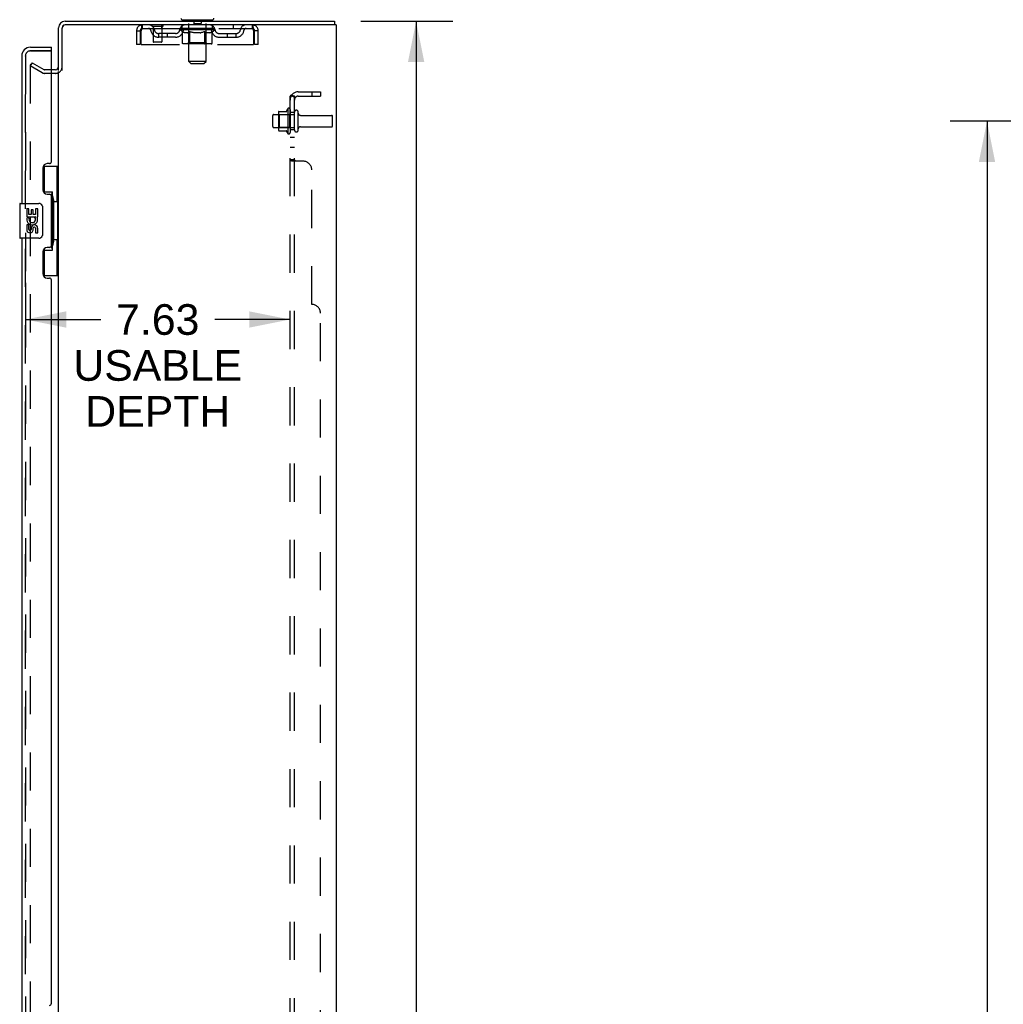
# Model space of a CAD drawing. Header units: inches. Extents: x 0 to 200, y 0 to 129.
# Tile 24 of 27: x 106 to 134, y 73 to 101. Entities that reach past the tile are written whole.
import ezdxf

# ---------------------------------------------------------------- set-up
doc = ezdxf.new("R2010")
doc.units = ezdxf.units.IN
doc.header["$LTSCALE"] = 11
doc.header["$MEASUREMENT"] = 0
doc.linetypes.add('HIDDEN', pattern=[0.2, 0.1, -0.1])
doc.layers.get('0').update_dxf_attribs({"linetype": 'CONTINUOUS'})
for name, color, linetype in [('DEFAULT_2', 8, 'HIDDEN'), ('DIMENSIONS', 7, 'CONTINUOUS'), ('MASTER_DOOR_ASSEMBLY', 7, 'CONTINUOUS'), ('SLAVE_DOOR_ASSEMBLY', 7, 'CONTINUOUS'), ('SUBPANEL', 7, 'CONTINUOUS')]:
    doc.layers.add(name, color=color, linetype=linetype)
doc.styles.get("Standard").update_dxf_attribs({"font": 'arial.ttf'})
doc.dimstyles.new('DIMSTYLE_1', dxfattribs={"dimtxt": 0.882353, "dimasz": 1.176471, "dimexe": 0.09, "dimexo": 0.07, "dimgap": 0.0375, "dimtad": 0, "dimtih": 1, "dimtoh": 1, "dimzin": 4, "dimdsep": 46, "dimtxsty": 'Standard', "dimblk": '_FILLED', "dimblk1": '_FILLED', "dimblk2": '_FILLED', "dimcen": 0.09, "dimadec": 3, "dimazin": 1, "dimtfac": 1, "dimtdec": 3, "dimtofl": 0, "dimtmove": 0, "dimatfit": 3, "dimldrblk": '_FILLED', "dimfxl": 0, "dimtolj": 1, "dimtzin": 4, "dimarcsym": 0})

# ---------------------------------------------------------------- blocks, each defined once
blk = doc.blocks.new('_FILLED')
at = {"color": 0, "linetype": 'ByBlock'}
blk.add_solid([(0, 0), (-1, 0.2), (-1, -0.2)], dxfattribs=at)
blk = doc.blocks.new('*D7')
at = {"layer": 'DIMENSIONS', "color": 2, "linetype": 'Continuous'}
for p, q in [((141.058, 98.095), (132.874, 98.095)), ((133.933, 98.095), (133.933, 71.853)), ((133.933, 43.845), (133.933, 70.088)), ((141.058, 43.845), (132.874, 43.845))]:
    blk.add_line(p, q, dxfattribs=at)
at = {"layer": 'DIMENSIONS', "color": 2, "linetype": 'Continuous', "xscale": 1.1764705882, "yscale": 1.1764705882, "zscale": 1.1764705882}
for p, rotation in [((133.933, 98.095), 90), ((133.933, 43.845), 270)]:
    blk.add_blockref('_FILLED', p, dxfattribs=dict(at, rotation=rotation))
at = {"layer": 'DIMENSIONS', "color": 2, "linetype": 'Continuous', "insert": (133.933, 71.412), "char_height": 0.8824, "width": 3.08332, "attachment_point": 2, "line_spacing_factor": 0.9}
blk.add_mtext('54.25', dxfattribs=at)
blk = doc.blocks.new('*D8')
at = {"layer": 'DIMENSIONS', "color": 2, "linetype": 'Continuous'}
for p, q in [((115.9, 100.97), (118.548, 100.97)), ((117.489, 100.97), (117.489, 71.853)), ((117.489, 40.97), (117.489, 70.088)), ((115.9, 40.97), (118.548, 40.97))]:
    blk.add_line(p, q, dxfattribs=at)
at = {"layer": 'DIMENSIONS', "color": 2, "linetype": 'Continuous', "xscale": 1.1764705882, "yscale": 1.1764705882, "zscale": 1.1764705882}
for p, rotation in [((117.489, 100.97), 90), ((117.489, 40.97), 270)]:
    blk.add_blockref('_FILLED', p, dxfattribs=dict(at, rotation=rotation))
at = {"layer": 'DIMENSIONS', "color": 2, "linetype": 'Continuous', "insert": (117.489, 71.412), "char_height": 0.8824, "width": 3.08332, "attachment_point": 2, "line_spacing_factor": 0.9}
blk.add_mtext('60.00', dxfattribs=at)
blk = doc.blocks.new('*D11')
at = {"layer": 'DIMENSIONS', "color": 2, "linetype": 'Continuous'}
for p, q in [((106.234, 93.437), (106.234, 92.152)), ((106.234, 92.378), (108.407, 92.378)), ((113.859, 92.378), (111.687, 92.378))]:
    blk.add_line(p, q, dxfattribs=at)
at = {"layer": 'DIMENSIONS', "color": 2, "linetype": 'Continuous', "xscale": 1.1764705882, "yscale": 1.1764705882, "zscale": 1.1764705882, "rotation": 180}
blk.add_blockref('_FILLED', (106.234, 92.378), dxfattribs=at)
at = {"layer": 'DIMENSIONS', "color": 2, "linetype": 'Continuous', "xscale": 1.1764705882, "yscale": 1.1764705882, "zscale": 1.1764705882}
blk.add_blockref('_FILLED', (113.859, 92.378), dxfattribs=at)
at = {"layer": 'DIMENSIONS', "color": 2, "linetype": 'Continuous', "insert": (110.047, 92.819), "char_height": 0.8824, "width": 4.85458, "attachment_point": 2, "line_spacing_factor": 0.9}
blk.add_mtext('7.63\\PUSABLE\\PDEPTH', dxfattribs=at)

msp = doc.modelspace()

# ---------------------------------------------------------------- linework, layer by layer
at = {"color": 7, "linetype": 'Continuous'}
for p, q in [((110.751, 101), (110.751, 100.97)), ((111.626, 101), (110.751, 101)), ((111.626, 101), (111.626, 100.97)), ((107.188, 99.554), (107.188, 100.781)), ((107.377, 100.97), (115.136, 100.97)), ((115.136, 100.97), (115.136, 100.866)), ((107.103, 99.574), (106.984, 99.574))]:
    msp.add_line(p, q, dxfattribs=at)
at = {"color": 3, "linetype": 'Continuous'}
for p, q in [((107.292, 99.553), (107.292, 100.776)), ((115.188, 100.866), (107.377, 100.866)), ((115.188, 100.866), (115.188, 41.074)), ((107.188, 42.418), (107.188, 99.522))]:
    msp.add_line(p, q, dxfattribs=at)
at = {"color": 7, "linetype": 'Continuous'}
for centre, radius, start, end in [((110.773, 101.06), 0.06, 180, 270), ((111.603, 101.06), 0.06, 270, 360), ((107.377, 100.781), 0.189, 90, 180), ((107.103, 99.659), 0.085, 270, 360)]:
    msp.add_arc(centre, radius, start, end, dxfattribs=at)
at = {"color": 3, "linetype": 'Continuous'}
for centre, radius, start, end in [((107.382, 100.776), 0.09, 90, 180), ((107.377, 100.781), 0.085, 90, 180), ((107.103, 99.659), 0.189, 313.5133, 325.9659)]:
    msp.add_arc(centre, radius, start, end, dxfattribs=at)
at = {"layer": 'DEFAULT_2', "color": 8, "linetype": 'HIDDEN'}
for p, q in [((110.931, 101), (110.931, 100.97)), ((111.083, 100.99), (111.083, 100.91)), ((111.293, 100.99), (111.293, 100.91)), ((111.446, 101), (111.446, 100.97)), ((109.605, 100.762), (109.605, 100.866)), ((109.605, 100.762), (112.771, 100.762)), ((110.184, 100.823), (109.9, 100.823)), ((109.918, 100.823), (109.918, 100.376)), ((110.157, 100.866), (110.157, 100.762)), ((110.166, 100.823), (110.166, 100.376)), ((110.682, 100.725), (110.682, 100.757)), ((110.682, 100.757), (110.927, 100.757)), ((110.759, 100.671), (110.682, 100.725)), ((111.694, 100.725), (110.682, 100.725)), ((110.683, 100.757), (110.683, 100.761)), ((110.779, 100.76), (110.683, 100.761)), ((110.69, 100.757), (110.69, 100.762)), ((110.697, 100.754), (110.697, 100.757)), ((110.697, 100.754), (111.68, 100.754)), ((110.704, 100.754), (110.704, 100.757)), ((110.704, 100.754), (110.704, 100.757)), ((110.712, 100.757), (110.712, 100.762)), ((110.725, 100.754), (110.725, 100.757)), ((110.727, 100.754), (110.727, 100.757)), ((110.75, 100.757), (110.75, 100.762)), ((110.751, 100.762), (110.751, 100.866)), ((110.761, 100.754), (110.761, 100.757)), ((110.764, 100.754), (110.764, 100.757)), ((110.779, 100.757), (110.779, 100.76)), ((110.8, 100.757), (110.8, 100.762)), ((110.801, 100.754), (110.801, 100.757)), ((110.802, 100.754), (110.802, 100.757)), ((110.804, 100.754), (110.804, 100.757)), ((110.81, 100.754), (110.81, 100.757)), ((110.81, 100.754), (110.81, 100.757)), ((110.813, 100.754), (110.813, 100.757)), ((110.816, 100.754), (110.816, 100.758)), ((110.819, 100.754), (110.819, 100.757)), ((110.83, 100.754), (110.83, 100.757)), ((110.845, 100.754), (110.845, 100.759)), ((110.845, 100.754), (110.845, 100.757)), ((110.862, 100.754), (110.862, 100.757)), ((110.862, 100.754), (110.862, 100.757)), ((110.863, 100.757), (110.863, 100.762)), ((110.871, 100.754), (110.871, 100.757)), ((110.874, 100.754), (110.874, 100.757)), ((110.881, 100.754), (110.881, 100.757)), ((110.89, 100.754), (110.89, 100.76)), ((110.903, 100.754), (110.903, 100.757)), ((110.905, 100.754), (110.905, 100.757)), ((110.927, 100.754), (110.927, 100.757)), ((110.98, 100.757), (110.931, 100.757)), ((110.935, 100.757), (110.935, 100.762)), ((110.938, 100.348), (110.938, 100.723)), ((110.939, 99.81), (110.939, 100.97)), ((110.94, 100.754), (110.94, 100.757)), ((110.944, 100.754), (110.944, 100.757)), ((110.949, 100.754), (110.949, 100.761)), ((110.952, 100.754), (110.952, 100.757)), ((110.961, 100.754), (110.961, 100.757)), ((110.98, 100.754), (110.98, 100.757)), ((111.04, 100.757), (110.993, 100.757)), ((111.009, 100.754), (111.009, 100.757)), ((111.015, 100.757), (111.015, 100.762)), ((111.018, 100.754), (111.018, 100.757)), ((111.02, 100.754), (111.02, 100.762)), ((111.022, 100.754), (111.022, 100.757)), ((111.028, 100.754), (111.028, 100.757)), ((111.04, 100.754), (111.04, 100.757)), ((111.105, 100.757), (111.061, 100.757)), ((111.072, 100.754), (111.072, 100.757)), ((111.283, 100.9), (111.093, 100.9)), ((111.097, 100.757), (111.188, 100.762)), ((111.1, 100.757), (111.1, 100.762)), ((111.101, 100.762), (111.1, 100.762)), ((111.101, 100.757), (111.101, 100.762)), ((111.101, 100.754), (111.101, 100.757)), ((111.104, 100.754), (111.104, 100.757)), ((111.105, 100.754), (111.105, 100.757)), ((111.105, 100.754), (111.105, 100.757)), ((111.172, 100.757), (111.133, 100.757)), ((111.137, 100.754), (111.137, 100.757)), ((111.172, 100.754), (111.172, 100.757)), ((111.186, 100.757), (111.186, 100.757)), ((111.186, 100.754), (111.186, 100.757)), ((111.186, 100.754), (111.186, 100.757)), ((111.188, 100.757), (111.188, 100.762)), ((111.188, 100.762), (111.28, 100.757)), ((111.19, 100.754), (111.19, 100.757)), ((111.19, 100.754), (111.19, 100.757)), ((111.19, 100.757), (111.19, 100.757)), ((111.205, 100.754), (111.205, 100.757)), ((111.205, 100.757), (111.243, 100.757)), ((111.239, 100.754), (111.239, 100.757)), ((111.271, 100.754), (111.271, 100.757)), ((111.272, 100.754), (111.272, 100.757)), ((111.272, 100.757), (111.315, 100.757)), ((111.273, 100.754), (111.273, 100.757)), ((111.276, 100.757), (111.276, 100.762)), ((111.276, 100.757), (111.276, 100.762)), ((111.276, 100.762), (111.276, 100.762)), ((111.276, 100.754), (111.276, 100.757)), ((111.305, 100.754), (111.305, 100.757)), ((111.336, 100.754), (111.336, 100.757)), ((111.336, 100.757), (111.383, 100.757)), ((111.348, 100.754), (111.348, 100.757)), ((111.354, 100.754), (111.354, 100.757)), ((111.356, 100.754), (111.356, 100.762)), ((111.358, 100.754), (111.358, 100.757)), ((111.361, 100.757), (111.361, 100.762)), ((111.367, 100.754), (111.367, 100.757)), ((111.396, 100.754), (111.396, 100.757)), ((111.396, 100.757), (111.445, 100.757)), ((111.415, 100.754), (111.415, 100.757)), ((111.424, 100.754), (111.424, 100.757)), ((111.427, 100.754), (111.427, 100.761)), ((111.432, 100.754), (111.432, 100.757)), ((111.436, 100.754), (111.436, 100.757)), ((111.437, 99.81), (111.437, 100.97)), ((111.438, 100.348), (111.438, 100.723)), ((111.441, 100.757), (111.441, 100.762)), ((111.449, 100.754), (111.449, 100.757)), ((111.449, 100.757), (111.61, 100.757)), ((111.471, 100.754), (111.471, 100.757)), ((111.474, 100.754), (111.474, 100.757)), ((111.486, 100.754), (111.486, 100.76)), ((111.495, 100.754), (111.495, 100.757)), ((111.502, 100.754), (111.502, 100.757)), ((111.506, 100.754), (111.506, 100.757)), ((111.514, 100.757), (111.514, 100.762)), ((111.515, 100.754), (111.515, 100.757)), ((111.515, 100.754), (111.515, 100.757)), ((111.531, 100.754), (111.531, 100.759)), ((111.531, 100.754), (111.531, 100.757)), ((111.546, 100.754), (111.546, 100.757)), ((111.557, 100.754), (111.557, 100.757)), ((111.561, 100.754), (111.561, 100.758)), ((111.563, 100.754), (111.563, 100.757)), ((111.566, 100.754), (111.566, 100.757)), ((111.566, 100.754), (111.566, 100.757)), ((111.572, 100.754), (111.572, 100.757)), ((111.574, 100.754), (111.574, 100.757)), ((111.575, 100.754), (111.575, 100.757)), ((111.576, 100.757), (111.576, 100.762)), ((111.613, 100.754), (111.613, 100.757)), ((111.615, 100.754), (111.615, 100.757)), ((111.615, 100.669), (111.694, 100.725)), ((111.626, 100.762), (111.626, 100.866)), ((111.627, 100.757), (111.627, 100.762)), ((111.649, 100.754), (111.649, 100.757)), ((111.651, 100.754), (111.651, 100.757)), ((111.664, 100.757), (111.664, 100.762)), ((111.672, 100.754), (111.672, 100.757)), ((111.673, 100.754), (111.673, 100.757)), ((111.68, 100.754), (111.68, 100.757)), ((111.687, 100.757), (111.687, 100.762)), ((111.694, 100.725), (111.694, 100.762)), ((112.219, 100.866), (112.219, 100.762)), ((112.771, 100.866), (112.771, 100.762)), ((109.438, 100.699), (109.438, 100.304)), ((109.438, 100.699), (109.542, 100.699)), ((109.542, 100.699), (109.542, 100.304)), ((109.572, 100.304), (109.572, 100.699)), ((110.074, 100.511), (110.074, 100.615)), ((110.557, 100.615), (110.074, 100.615)), ((110.557, 100.511), (110.074, 100.511)), ((110.324, 100.511), (110.324, 100.615)), ((110.759, 100.346), (110.759, 100.671)), ((110.759, 100.671), (110.771, 100.663)), ((110.783, 100.656), (110.771, 100.663)), ((110.795, 100.649), (110.783, 100.656)), ((110.806, 100.644), (110.795, 100.649)), ((110.818, 100.639), (110.806, 100.644)), ((110.829, 100.636), (110.818, 100.64)), ((110.904, 100.636), (110.829, 100.636)), ((110.904, 100.636), (110.915, 100.639)), ((110.927, 100.644), (110.915, 100.639)), ((110.938, 100.649), (110.927, 100.644)), ((110.95, 100.656), (110.938, 100.649)), ((110.961, 100.663), (110.95, 100.655)), ((110.973, 100.67), (110.961, 100.663)), ((110.973, 100.346), (110.973, 100.67)), ((110.973, 100.67), (110.997, 100.663)), ((111.02, 100.656), (110.996, 100.663)), ((111.042, 100.649), (111.019, 100.656)), ((111.065, 100.644), (111.042, 100.649)), ((111.087, 100.64), (111.064, 100.644)), ((111.109, 100.636), (111.087, 100.64)), ((111.267, 100.636), (111.109, 100.636)), ((111.267, 100.636), (111.289, 100.64)), ((111.311, 100.644), (111.289, 100.639)), ((111.334, 100.649), (111.311, 100.644)), ((111.356, 100.655), (111.333, 100.649)), ((111.378, 100.662), (111.355, 100.655)), ((111.401, 100.67), (111.378, 100.662)), ((111.401, 100.346), (111.401, 100.67)), ((111.401, 100.67), (111.412, 100.662)), ((111.424, 100.655), (111.412, 100.662)), ((111.434, 100.649), (111.423, 100.655)), ((111.445, 100.644), (111.434, 100.649)), ((111.456, 100.64), (111.445, 100.644)), ((111.467, 100.636), (111.456, 100.64)), ((111.55, 100.636), (111.467, 100.636)), ((111.55, 100.636), (111.561, 100.64)), ((111.571, 100.644), (111.56, 100.64)), ((111.582, 100.649), (111.571, 100.644)), ((111.593, 100.655), (111.582, 100.649)), ((111.604, 100.662), (111.593, 100.655)), ((111.615, 100.669), (111.604, 100.662)), ((111.615, 100.346), (111.615, 100.669)), ((111.82, 100.615), (112.303, 100.615)), ((111.82, 100.511), (112.303, 100.511)), ((112.053, 100.511), (112.053, 100.615)), ((112.303, 100.511), (112.303, 100.615)), ((112.804, 100.699), (112.804, 100.304)), ((112.834, 100.304), (112.834, 100.699)), ((112.938, 100.699), (112.834, 100.699)), ((112.938, 100.304), (112.938, 100.699)), ((109.542, 100.304), (109.438, 100.304)), ((109.572, 100.304), (112.804, 100.304)), ((110.156, 100.366), (109.928, 100.366)), ((111.581, 100.316), (110.794, 100.316)), ((110.938, 100.348), (110.906, 100.316)), ((111.438, 100.348), (110.938, 100.348)), ((111.384, 100.316), (111.386, 100.316)), ((111.39, 100.318), (111.392, 100.32)), ((111.392, 100.32), (111.394, 100.322)), ((111.438, 100.348), (111.47, 100.316)), ((112.938, 100.304), (112.834, 100.304)), ((106.428, 99.775), (106.376, 99.685)), ((106.376, 99.705), (106.376, 42.236)), ((106.715, 99.489), (106.376, 99.685)), ((106.428, 99.775), (106.767, 99.579)), ((106.984, 99.574), (106.784, 99.574)), ((110.999, 99.75), (110.939, 99.81)), ((111.437, 99.81), (110.939, 99.81)), ((110.999, 99.75), (111.377, 99.75)), ((111.377, 99.75), (111.437, 99.81)), ((107.103, 99.47), (106.784, 99.47)), ((113.789, 98.451), (113.789, 97.74)), ((113.359, 97.938), (113.359, 98.253)), ((113.389, 98.283), (113.984, 98.283)), ((113.523, 98.351), (113.523, 97.84)), ((113.543, 98.279), (113.523, 98.299)), ((113.534, 98.373), (113.761, 98.373)), ((113.543, 98.279), (113.543, 97.912)), ((113.839, 98.279), (113.543, 98.279)), ((113.839, 98.279), (113.859, 98.299)), ((113.839, 98.279), (113.839, 97.912)), ((113.859, 98.429), (113.859, 97.761)), ((113.984, 97.838), (113.984, 98.353)), ((114.094, 97.838), (114.094, 98.353)), ((114.157, 98.26), (115.054, 98.26)), ((115.084, 97.96), (115.084, 98.23)), ((113.389, 97.908), (113.984, 97.908)), ((113.543, 97.912), (113.523, 97.892)), ((113.839, 97.912), (113.543, 97.912)), ((113.839, 97.912), (113.859, 97.892)), ((114.157, 97.93), (115.054, 97.93)), ((113.534, 97.818), (113.761, 97.818))]:
    msp.add_line(p, q, dxfattribs=at)
for points in [[(109.572, 100.699), (109.575, 100.718), (109.577, 100.737), (109.579, 100.755), (109.582, 100.772), (109.584, 100.788), (109.586, 100.803), (109.589, 100.817), (109.591, 100.83), (109.593, 100.841), (109.596, 100.85), (109.598, 100.857), (109.6, 100.862), (109.603, 100.865), (109.605, 100.866)], [(109.572, 100.699), (109.575, 100.706), (109.577, 100.713), (109.579, 100.72), (109.582, 100.727), (109.584, 100.733), (109.586, 100.739), (109.589, 100.744), (109.591, 100.749), (109.593, 100.753), (109.596, 100.756), (109.598, 100.759), (109.6, 100.761), (109.603, 100.762), (109.605, 100.762)], [(112.771, 100.866), (112.774, 100.865), (112.776, 100.862), (112.778, 100.857), (112.781, 100.85), (112.783, 100.841), (112.785, 100.83), (112.788, 100.817), (112.79, 100.803), (112.792, 100.788), (112.795, 100.772), (112.797, 100.755), (112.799, 100.737), (112.802, 100.718), (112.804, 100.699)], [(112.771, 100.762), (112.774, 100.762), (112.776, 100.761), (112.778, 100.759), (112.781, 100.756), (112.783, 100.753), (112.785, 100.749), (112.788, 100.744), (112.79, 100.739), (112.792, 100.733), (112.795, 100.727), (112.797, 100.72), (112.799, 100.713), (112.802, 100.706), (112.804, 100.699)], [(110.794, 100.316), (110.789, 100.316), (110.785, 100.317), (110.781, 100.318), (110.777, 100.32), (110.774, 100.322), (110.77, 100.324), (110.767, 100.327), (110.765, 100.33), (110.762, 100.333), (110.761, 100.337), (110.76, 100.341), (110.759, 100.346)], [(110.99, 100.316), (110.988, 100.316), (110.986, 100.317), (110.984, 100.318), (110.982, 100.32), (110.98, 100.322), (110.979, 100.324), (110.977, 100.327), (110.976, 100.33), (110.975, 100.333), (110.974, 100.337), (110.973, 100.341), (110.973, 100.346)], [(111.386, 100.316), (111.388, 100.317), (111.39, 100.318)], [(111.394, 100.322), (111.396, 100.324), (111.397, 100.327), (111.398, 100.33), (111.4, 100.333)], [(111.396, 100.324), (111.397, 100.327), (111.398, 100.33)], [(111.4, 100.333), (111.4, 100.337), (111.401, 100.341), (111.401, 100.346)], [(111.4, 100.337), (111.401, 100.341), (111.401, 100.346)], [(111.581, 100.316), (111.585, 100.316), (111.589, 100.317), (111.593, 100.318), (111.597, 100.32), (111.601, 100.322), (111.604, 100.324), (111.607, 100.327), (111.61, 100.33), (111.612, 100.333), (111.614, 100.337), (111.615, 100.341), (111.615, 100.346)], [(106.393, 99.725), (106.392, 99.725), (106.392, 99.725), (106.391, 99.725), (106.391, 99.725), (106.39, 99.725), (106.389, 99.724), (106.389, 99.724), (106.388, 99.724), (106.388, 99.724), (106.387, 99.724), (106.387, 99.723), (106.386, 99.723), (106.385, 99.723), (106.385, 99.723), (106.384, 99.722), (106.384, 99.722), (106.383, 99.721), (106.383, 99.721), (106.382, 99.721), (106.382, 99.72), (106.381, 99.72), (106.381, 99.719), (106.381, 99.719), (106.38, 99.718), (106.38, 99.718), (106.379, 99.717), (106.379, 99.717), (106.379, 99.716), (106.378, 99.715), (106.378, 99.715), (106.378, 99.714), (106.377, 99.714), (106.377, 99.713), (106.377, 99.712), (106.377, 99.712), (106.376, 99.711), (106.376, 99.71), (106.376, 99.71), (106.376, 99.709), (106.376, 99.708), (106.376, 99.708), (106.376, 99.707), (106.376, 99.706), (106.376, 99.706), (106.376, 99.705)], [(106.401, 99.723), (106.4, 99.723), (106.4, 99.723), (106.399, 99.724), (106.398, 99.724), (106.398, 99.724), (106.397, 99.724), (106.397, 99.724), (106.396, 99.724), (106.396, 99.725), (106.395, 99.725), (106.394, 99.725), (106.394, 99.725), (106.393, 99.725), (106.393, 99.725)]]:
    msp.add_lwpolyline(points, dxfattribs=at)
for centre, radius, start, end in [((110.909, 100.97), 0.03, 0, 90), ((111.073, 100.99), 0.01, 0, 90), ((111.303, 100.99), 0.01, 90, 180), ((111.467, 100.97), 0.03, 90, 180), ((109.605, 100.699), 0.167, 90, 180), ((109.605, 100.699), 0.063, 90, 180), ((109.784, 100.699), 0.167, 8.0716, 90), ((109.785, 100.7), 0.0625, 7.9863, 90), ((110.074, 100.74), 0.229, 187.9863, 270), ((109.9, 100.845), 0.0215, 90, 270), ((110.074, 100.74), 0.125, 188.0716, 270), ((110.184, 100.845), 0.0215, 270, 90), ((110.557, 100.74), 0.125, 270, 351.9284), ((110.557, 100.74), 0.229, 270, 352.0137), ((110.846, 100.699), 0.167, 90, 171.9284), ((110.845, 100.7), 0.0625, 90, 172.0137), ((110.906, 100.723), 0.0318, 0, 90), ((111.093, 100.91), 0.01, 180, 270), ((111.283, 100.91), 0.01, 270, 360), ((111.47, 100.723), 0.0318, 90, 180), ((111.531, 100.699), 0.167, 8.0716, 90), ((111.531, 100.7), 0.0625, 7.9863, 90), ((111.82, 100.74), 0.229, 187.9863, 270), ((111.82, 100.74), 0.125, 188.0716, 270), ((112.303, 100.74), 0.125, 270, 351.9284), ((112.303, 100.74), 0.229, 270, 352.0137), ((112.592, 100.699), 0.167, 90, 171.9284), ((112.591, 100.7), 0.0625, 90, 172.0137), ((112.771, 100.699), 0.167, 0, 90), ((112.771, 100.699), 0.063, 0, 90), ((109.928, 100.376), 0.01, 180, 270), ((110.156, 100.376), 0.01, 270, 360), ((106.784, 99.607), 0.033, 240, 270), ((107.103, 99.659), 0.189, 325.9659, 360), ((106.784, 99.607), 0.137, 240, 270), ((107.103, 99.659), 0.189, 270, 313.5133), ((114.389, 98.095), 0.698, 149.3369, 156.0321), ((113.821, 98.429), 0.0384, 0, 145.5503), ((113.389, 98.253), 0.03, 90, 180), ((113.664, 98.351), 0.141, 174.7919, 180), ((113.534, 98.363), 0.01, 90, 174.8062), ((113.743, 98.383), 0.01, 270, 336.0321), ((114.039, 98.353), 0.055, 360, 180), ((114.157, 98.323), 0.0625, 180, 270), ((115.054, 98.23), 0.03, 360, 90), ((113.389, 97.938), 0.03, 180, 270), ((114.157, 97.868), 0.0625, 90, 180), ((115.054, 97.96), 0.03, 270, 0), ((113.664, 97.84), 0.141, 180, 185.2081), ((113.534, 97.828), 0.01, 185.1938, 270), ((113.743, 97.808), 0.01, 23.9679, 90), ((114.389, 98.095), 0.698, 203.9679, 210.6631), ((113.821, 97.761), 0.0384, 214.4497, 360), ((114.039, 97.838), 0.055, 180, 0)]:
    msp.add_arc(centre, radius, start, end, dxfattribs=at)
for centre, major_axis, ratio, start_param, end_param in [((111.188, 100.762), (0.506, 0.005), 0.05963, 9.249616, 9.431313), ((111.188, 100.762), (0.506, 0), 0.060556, -3.083241, -2.96706), ((110.647, 100.753), (0.158, 0.002), 0.05963, 0.25549, 1.295341), ((111.188, 100.762), (0.506, 0.011), 0.05688, 2.791345, 2.965878), ((110.701, 100.753), (0.158, -0.002), 0.05963, 0.605815, 1.645666), ((111.188, 100.762), (0.506, -0.005), 0.05963, -2.96643, -2.791898), ((110.647, 100.747), (0.158, 0.003), 0.05688, 1.20151, 1.294789), ((110.701, 100.747), (0.158, 0), 0.060556, 1.551758, 1.645036), ((110.666, 100.747), (0.158, 0.002), 0.05963, 1.170259, 1.376596), ((110.702, 100.749), (0.131, 0.001), 0.05963, 1.065228, 1.614276), ((110.733, 100.749), (0.131, 0), 0.060556, 1.240391, 1.789438), ((110.687, 100.749), (0.131, 0.003), 0.05688, 0.890143, 1.43919), ((110.644, 100.753), (0.158, 0.003), 0.05688, 0.080405, 1.120256), ((111.188, 100.762), (0.506, 0.015), 0.052395, 2.616403, 2.790936), ((110.751, 100.753), (0.158, -0.003), 0.05688, 0.7809, 1.820751), ((111.188, 100.762), (0.506, -0.011), 0.05688, -2.791345, -2.616812), ((110.644, 100.747), (0.158, 0.005), 0.052395, 1.026568, 1.119847), ((110.751, 100.747), (0.158, -0.002), 0.05963, 1.72692, 1.820198), ((110.686, 100.749), (0.131, 0.004), 0.052395, 0.715201, 1.264248), ((110.777, 100.749), (0.131, -0.001), 0.05963, 1.415553, 1.9646), ((111.188, 100.762), (0.506, 0.02), 0.046319, 2.441654, 2.616187), ((110.815, 100.753), (0.158, -0.005), 0.052395, 0.955842, 1.995693), ((110.657, 100.753), (0.158, 0.005), 0.052395, -0.094537, 0.945314), ((111.188, 100.762), (0.506, -0.015), 0.052395, -2.616403, -2.44187), ((110.657, 100.747), (0.158, 0.006), 0.046319, 0.851819, 0.945098), ((110.815, 100.747), (0.158, -0.003), 0.05688, 1.902006, 1.995284), ((110.701, 100.749), (0.131, 0.005), 0.046319, 0.540452, 1.089499), ((110.834, 100.749), (0.131, -0.003), 0.05688, 1.590638, 2.139686), ((110.666, 100.753), (0.158, 0), 0.060556, 0.430652, 0.777569), ((111.188, 100.762), (0.506, 0.024), 0.038841, 2.267123, 2.441656), ((110.89, 100.753), (0.158, -0.006), 0.046319, 1.130591, 2.170442), ((110.687, 100.753), (0.158, 0.006), 0.046319, -0.269286, 0.770565), ((111.188, 100.762), (0.506, -0.02), 0.046319, -2.441654, -2.267121), ((110.687, 100.747), (0.158, 0.007), 0.038841, 0.677289, 0.770567), ((110.89, 100.747), (0.158, -0.005), 0.052395, 2.076947, 2.170226), ((110.73, 100.749), (0.131, 0.006), 0.038841, 0.365921, 0.914969), ((110.902, 100.749), (0.131, -0.004), 0.052395, 1.76558, 2.314627), ((111.188, 100.762), (0.506, 0.027), 0.030195, 2.09281, 2.267343), ((110.973, 100.753), (0.158, -0.007), 0.038841, 1.305122, 2.344973), ((110.732, 100.753), (0.158, 0.007), 0.038841, -0.443817, 0.596034), ((111.188, 100.762), (0.506, -0.024), 0.038841, -2.267123, -2.092591), ((110.732, 100.747), (0.158, 0.008), 0.030195, 0.502975, 0.596254), ((110.973, 100.747), (0.158, -0.006), 0.046319, 2.251696, 2.344975), ((110.774, 100.749), (0.131, 0.007), 0.030195, 0.191608, 0.740655), ((110.978, 100.749), (0.131, -0.005), 0.046319, 1.940329, 2.489376), ((110.791, 100.753), (0.158, 0.008), 0.030195, -0.61813, 0.421721), ((111.188, 100.762), (0.506, 0.029), 0.020645, 1.918687, 2.09322), ((111.064, 100.753), (0.158, -0.008), 0.030195, 1.479435, 2.519286), ((111.188, 100.762), (0.506, -0.027), 0.030195, -2.09281, -1.918277), ((110.791, 100.747), (0.158, 0.009), 0.020645, 0.328852, 0.422131), ((111.064, 100.747), (0.158, -0.007), 0.038841, 2.426227, 2.519505), ((110.83, 100.749), (0.131, 0.007), 0.020645, 0.017485, 0.566532), ((111.061, 100.749), (0.131, -0.006), 0.038841, 2.11486, 2.663907), ((110.862, 100.753), (0.158, 0.009), 0.020645, -0.792253, 0.247598), ((111.188, 100.762), (0.506, 0.03), 0.010478, 1.744704, 1.919237), ((111.158, 100.753), (0.158, -0.009), 0.020645, 1.653558, 2.693409), ((111.188, 100.762), (0.506, -0.029), 0.020645, -1.918687, -1.744154), ((110.862, 100.747), (0.158, 0.009), 0.010478, 0.154869, 0.248148), ((111.158, 100.747), (0.158, -0.008), 0.030195, 2.60054, 2.693819), ((110.897, 100.749), (0.131, 0.008), 0.010478, 6.126688, 6.675735), ((111.147, 100.749), (0.131, -0.007), 0.030195, 2.289173, 2.83822), ((110.942, 100.753), (0.158, 0.009), 0.010478, -0.966236, -0.000846), ((111.253, 100.753), (0.158, -0.009), 0.010478, 1.827541, 2.867392), ((111.188, 100.762), (0.506, -0.03), 0.010478, -1.744704, -1.570171), ((111.253, 100.747), (0.158, -0.009), 0.020645, 2.774664, 2.867942), ((111.235, 100.749), (0.131, -0.007), 0.020645, 2.463296, 3.012344), ((111.124, 100.753), (0.158, 0.009), 0.010478, 0.274201, 1.314052), ((111.055, 100.749), (0.131, 0.008), 0.010478, -0.000483, 0.504314), ((111.031, 100.747), (0.158, 0.009), 0.010478, 0.099668, 0.192946), ((111.188, 100.762), (0.506, 0.03), 0.010478, -1.571421, -1.396888), ((111.346, 100.747), (0.158, -0.009), 0.010478, 2.948646, 3.041925), ((111.322, 100.749), (0.131, -0.008), 0.010478, 2.637279, 3.142076), ((111.219, 100.753), (0.158, 0.009), 0.020645, 0.448184, 1.488034), ((111.141, 100.749), (0.131, 0.007), 0.020645, 0.129249, 0.678296), ((111.124, 100.747), (0.158, 0.009), 0.020645, 0.273651, 0.366929), ((111.188, 100.762), (0.506, 0.029), 0.020645, -1.397439, -1.222906), ((111.434, 100.753), (0.158, -0.009), 0.010478, -3.140747, -2.175357), ((111.188, 100.762), (0.506, -0.03), 0.010478, 1.222355, 1.396888), ((111.313, 100.753), (0.158, 0.008), 0.030195, 0.622307, 1.662158), ((111.229, 100.749), (0.131, 0.007), 0.030195, 0.303372, 0.852419), ((111.48, 100.749), (0.131, -0.008), 0.010478, 2.749043, 3.29809), ((111.515, 100.753), (0.158, -0.009), 0.020645, 2.893995, 3.933846), ((111.219, 100.747), (0.158, 0.008), 0.030195, 0.447774, 0.541052), ((111.515, 100.747), (0.158, -0.009), 0.010478, 2.893445, 2.986723), ((111.188, 100.762), (0.506, 0.027), 0.030195, -1.223315, -1.048783), ((111.188, 100.762), (0.506, -0.029), 0.020645, 1.048373, 1.222906), ((111.403, 100.753), (0.158, 0.007), 0.038841, 0.79662, 1.836471), ((111.316, 100.749), (0.131, 0.006), 0.038841, 0.477686, 1.026733), ((111.547, 100.749), (0.131, -0.007), 0.020645, 2.57506, 3.124108), ((111.586, 100.753), (0.158, -0.008), 0.030195, 2.719872, 3.759723), ((111.487, 100.753), (0.158, 0.006), 0.046319, 0.971151, 2.011002), ((111.313, 100.747), (0.158, 0.007), 0.038841, 0.622087, 0.715366), ((111.586, 100.747), (0.158, -0.009), 0.020645, 2.719462, 2.812741), ((111.188, 100.762), (0.506, 0.024), 0.038841, -1.049002, -0.874469), ((111.188, 100.762), (0.506, -0.027), 0.030195, 0.87425, 1.048783), ((111.398, 100.749), (0.131, 0.005), 0.046319, 0.652216, 1.201263), ((111.561, 100.753), (0.158, 0.005), 0.052395, 1.1459, 2.185751), ((111.603, 100.749), (0.131, -0.007), 0.030195, 2.400937, 2.949985), ((111.644, 100.753), (0.158, -0.007), 0.038841, 2.545558, 3.585409), ((111.475, 100.749), (0.131, 0.004), 0.052395, 0.826965, 1.376012), ((111.403, 100.747), (0.158, 0.006), 0.046319, 0.796618, 0.889896), ((111.644, 100.747), (0.158, -0.008), 0.030195, 2.545339, 2.638617), ((111.625, 100.753), (0.158, 0.003), 0.05688, 1.320842, 2.360692), ((111.188, 100.762), (0.506, 0.02), 0.046319, -0.874471, -0.699939), ((111.188, 100.762), (0.506, -0.024), 0.038841, 0.699936, 0.874469), ((111.689, 100.753), (0.158, -0.006), 0.046319, 2.371028, 3.410879), ((111.646, 100.749), (0.131, -0.006), 0.038841, 2.226624, 2.775671), ((111.675, 100.753), (0.158, 0.002), 0.05963, 1.495927, 2.535778), ((111.542, 100.749), (0.131, 0.003), 0.05688, 1.001907, 1.550954), ((111.719, 100.753), (0.158, -0.005), 0.052395, 2.196279, 3.23613), ((111.487, 100.747), (0.158, 0.005), 0.052395, 0.971367, 1.064645), ((111.676, 100.749), (0.131, -0.005), 0.046319, 2.052093, 2.601141), ((111.71, 100.753), (0.158, 0), 0.060556, 1.671089, 2.71094), ((111.689, 100.747), (0.158, -0.007), 0.038841, 2.371026, 2.464304), ((111.733, 100.753), (0.158, -0.003), 0.05688, 2.021337, 3.061188), ((111.188, 100.762), (0.506, 0.015), 0.052395, -0.699723, -0.52519), ((111.188, 100.762), (0.506, -0.02), 0.046319, 0.525406, 0.699939), ((111.73, 100.753), (0.158, -0.002), 0.05963, 1.846251, 2.886102), ((111.599, 100.749), (0.131, 0.001), 0.05963, 1.176993, 1.72604), ((111.69, 100.749), (0.131, -0.004), 0.052395, 1.877344, 2.426392), ((111.643, 100.749), (0.131, 0), 0.060556, 1.352155, 1.901202), ((111.69, 100.749), (0.131, -0.003), 0.05688, 1.702402, 2.25145), ((111.674, 100.749), (0.131, -0.001), 0.05963, 1.527317, 2.076364), ((111.561, 100.747), (0.158, 0.003), 0.05688, 1.146309, 1.239587), ((111.719, 100.747), (0.158, -0.006), 0.046319, 2.196495, 2.289773), ((111.188, 100.762), (0.506, 0.011), 0.05688, -0.524781, -0.350248), ((111.188, 100.762), (0.506, -0.015), 0.052395, 0.350657, 0.52519), ((111.625, 100.747), (0.158, 0.002), 0.05963, 1.321394, 1.414673), ((111.733, 100.747), (0.158, -0.005), 0.052395, 2.021746, 2.115024), ((111.188, 100.762), (0.506, 0.005), 0.05963, -0.349695, -0.175162), ((111.188, 100.762), (0.506, -0.011), 0.05688, 0.175715, 0.350248), ((111.675, 100.747), (0.158, 0), 0.060556, 1.496556, 1.589835), ((111.73, 100.747), (0.158, -0.003), 0.05688, 1.846804, 1.940083), ((111.71, 100.747), (0.158, -0.002), 0.05963, 1.671719, 1.764997), ((111.188, 100.762), (0.506, 0), 0.060556, -0.174533, 0), ((111.188, 100.762), (0.506, -0.005), 0.05963, 0.000629, 0.175162)]:
    msp.add_ellipse(centre, major_axis=major_axis, ratio=ratio, start_param=start_param, end_param=end_param, dxfattribs=at)
at = {"layer": 'MASTER_DOOR_ASSEMBLY', "color": 3, "linetype": 'Continuous'}
for p, q in [((106.377, 100.22), (106.984, 100.22)), ((106.13, 99.974), (106.13, 95.72)), ((106.984, 96.928), (106.984, 100.096)), ((106.734, 96.738), (106.734, 96.118)), ((106.924, 96.868), (106.864, 96.868)), ((106.864, 95.988), (106.924, 95.988)), ((106.984, 94.513), (106.984, 95.928)), ((106.13, 94.72), (106.13, 71.47)), ((106.734, 94.323), (106.734, 93.703)), ((106.924, 94.453), (106.864, 94.453)), ((106.864, 93.573), (106.924, 93.573)), ((106.984, 72.678), (106.984, 93.513))]:
    msp.add_line(p, q, dxfattribs=at)
at = {"layer": 'MASTER_DOOR_ASSEMBLY', "color": 7, "linetype": 'Continuous'}
for p, q in [((106.984, 100.116), (106.984, 100.22)), ((106.984, 100.116), (106.964, 100.116)), ((106.748, 96.795), (107.188, 96.795)), ((106.784, 96.015), (106.784, 96.795)), ((107.149, 95.77), (107.149, 96.795)), ((106.784, 96.06), (107.011, 96.06)), ((107.011, 94.38), (107.011, 96.06)), ((106.07, 95.705), (106.07, 94.735)), ((106.085, 95.72), (106.625, 95.72)), ((106.725, 95.62), (106.725, 94.82)), ((107.048, 95.821), (107.048, 95.801)), ((107.048, 95.77), (107.048, 94.67)), ((107.171, 95.77), (107.048, 95.77)), ((107.171, 94.67), (107.171, 95.77)), ((106.273, 95.566), (106.273, 95.336)), ((106.336, 95.566), (106.273, 95.566)), ((106.273, 95.336), (106.535, 95.336)), ((106.344, 95.3), (106.286, 95.325)), ((106.336, 95.399), (106.336, 95.566)), ((106.399, 95.399), (106.336, 95.399)), ((106.399, 95.535), (106.399, 95.399)), ((106.46, 95.535), (106.399, 95.535)), ((106.46, 95.399), (106.46, 95.535)), ((106.525, 95.399), (106.46, 95.399)), ((106.535, 95.336), (106.507, 95.317)), ((106.525, 95.566), (106.525, 95.399)), ((106.588, 95.566), (106.525, 95.566)), ((106.569, 95.336), (106.588, 95.336)), ((106.588, 95.336), (106.588, 95.566)), ((106.273, 95.105), (106.273, 94.969)), ((106.336, 95.105), (106.273, 95.105)), ((106.336, 94.969), (106.336, 95.105)), ((106.399, 95.011), (106.399, 94.969)), ((106.46, 94.948), (106.459, 95.017)), ((106.525, 95.011), (106.525, 94.875)), ((106.525, 94.875), (106.588, 94.875)), ((106.588, 94.875), (106.588, 95.011)), ((106.625, 94.72), (106.085, 94.72)), ((107.171, 94.67), (107.048, 94.67)), ((107.048, 94.64), (107.048, 94.62)), ((107.149, 93.645), (107.149, 94.67)), ((106.784, 93.645), (106.784, 94.425)), ((106.784, 94.38), (107.011, 94.38)), ((106.748, 93.645), (107.188, 93.645))]:
    msp.add_line(p, q, dxfattribs=at)
at = {"layer": 'MASTER_DOOR_ASSEMBLY', "color": 8, "linetype": 'HIDDEN'}
for p, q in [((106.234, 99.974), (106.234, 95.565)), ((106.964, 100.116), (106.377, 100.116)), ((106.234, 94.875), (106.234, 71.315))]:
    msp.add_line(p, q, dxfattribs=at)
at = {"layer": 'MASTER_DOOR_ASSEMBLY', "color": 7, "linetype": 'Continuous'}
for points in [[(106.975, 95.959), (106.977, 95.963), (106.983, 95.971), (106.988, 95.979), (106.992, 95.987), (106.996, 95.993), (106.999, 96), (107.002, 96.006), (107.005, 96.011), (107.007, 96.017), (107.008, 96.021), (107.01, 96.026), (107.01, 96.03), (107.011, 96.033), (107.011, 96.037)], [(106.718, 95.657), (106.72, 95.651), (106.722, 95.645), (106.723, 95.639), (106.724, 95.633), (106.725, 95.627), (106.725, 95.62)], [(106.725, 94.82), (106.725, 94.814), (106.724, 94.808), (106.723, 94.802), (106.722, 94.796), (106.72, 94.79), (106.718, 94.784)], [(107.011, 94.404), (107.011, 94.407), (107.01, 94.411), (107.01, 94.415), (107.008, 94.419), (107.007, 94.424), (107.005, 94.429), (107.002, 94.435), (106.999, 94.441), (106.996, 94.447), (106.992, 94.454), (106.988, 94.462), (106.983, 94.469), (106.977, 94.478), (106.975, 94.481)]]:
    msp.add_lwpolyline(points, dxfattribs=at)
at = {"layer": 'MASTER_DOOR_ASSEMBLY', "color": 3, "linetype": 'Continuous'}
for centre, radius, start, end in [((106.377, 99.974), 0.246, 90, 180), ((106.964, 100.096), 0.02, 0, 90), ((106.864, 96.738), 0.13, 90, 180), ((106.924, 96.928), 0.06, 270, 360), ((106.864, 96.118), 0.13, 180, 270), ((106.924, 95.928), 0.06, 0, 90), ((106.924, 94.513), 0.06, 270, 360), ((106.864, 94.323), 0.13, 90, 180), ((106.864, 93.703), 0.13, 180, 270), ((106.924, 93.513), 0.06, 0, 90), ((106.924, 72.678), 0.06, 270, 360)]:
    msp.add_arc(centre, radius, start, end, dxfattribs=at)
at = {"layer": 'MASTER_DOOR_ASSEMBLY', "color": 8, "linetype": 'HIDDEN'}
msp.add_arc((106.377, 99.974), 0.142, 90, 180, dxfattribs=at)
at = {"layer": 'MASTER_DOOR_ASSEMBLY', "color": 7, "linetype": 'Continuous'}
for centre, radius, start, end in [((106.294, 99.83), 0.26, 87.3925, 90), ((106.085, 95.705), 0.015, 90, 180), ((106.625, 95.62), 0.1, 21.205, 90), ((106.43, 95.262), 0.157, 156.5966, 341.8791), ((106.43, 95.262), 0.0943, 156.5966, 35.1122), ((106.43, 95.262), 0.157, 25.737, 27.8532), ((106.434, 95.263), 0.154, 341.4199, 26.1963), ((106.493, 95.011), 0.0943, 0, 180), ((106.494, 95.006), 0.0362, 83.4285, 161.7628), ((106.493, 95.011), 0.0314, 0, 81.2295), ((106.367, 94.969), 0.0943, 180, 248.6704), ((106.367, 94.969), 0.0943, 248.6999, 347.4338), ((106.367, 94.969), 0.0314, 180, 0.0485), ((106.625, 94.82), 0.1, 270, 338.7946), ((106.085, 94.735), 0.015, 180, 270)]:
    msp.add_arc(centre, radius, start, end, dxfattribs=at)
for centre, start_param, end_param in [((106.944, 95.811), -1.51401, -0.699287), ((106.944, 95.811), -2.442306, -1.627583), ((106.944, 94.63), -1.51401, -0.699287), ((106.944, 94.63), -2.442306, -1.627583)]:
    msp.add_ellipse(centre, major_axis=(0, 0.18), ratio=0.579493, start_param=start_param, end_param=end_param, dxfattribs=at)
at = {"layer": 'SLAVE_DOOR_ASSEMBLY', "color": 8, "linetype": 'HIDDEN'}
for p, q in [((106.234, 95.565), (106.234, 99.974)), ((106.377, 100.116), (106.964, 100.116)), ((106.234, 71.315), (106.234, 94.875))]:
    msp.add_line(p, q, dxfattribs=at)
msp.add_arc((106.377, 99.974), 0.142, 90, 180, dxfattribs=at)
at = {"layer": 'SUBPANEL', "color": 8, "linetype": 'HIDDEN'}
for p, q in [((113.859, 43.127), (113.859, 98.814)), ((113.984, 98.814), (113.859, 98.814)), ((113.913, 98.853), (114.01, 98.773)), ((113.984, 43.127), (113.984, 98.814)), ((114.096, 98.939), (114.734, 98.939)), ((114.096, 98.814), (114.734, 98.814)), ((114.484, 98.939), (114.484, 98.814)), ((114.734, 98.939), (114.734, 98.814)), ((113.984, 98.345), (113.859, 98.345)), ((113.984, 97.845), (113.859, 97.845)), ((113.984, 97.617), (113.859, 97.617)), ((113.984, 97.336), (113.859, 97.336)), ((113.984, 96.974), (113.859, 96.974)), ((114.234, 96.939), (113.913, 96.939)), ((114.484, 92.814), (114.484, 96.689)), ((114.734, 49.377), (114.734, 92.564))]:
    msp.add_line(p, q, dxfattribs=at)
for points in [[(113.882, 98.834), (113.878, 98.833), (113.875, 98.831), (113.872, 98.83), (113.869, 98.828), (113.867, 98.826), (113.864, 98.824), (113.863, 98.823), (113.861, 98.821), (113.86, 98.819), (113.86, 98.817), (113.859, 98.816), (113.859, 98.814)], [(113.913, 98.853), (113.911, 98.85), (113.909, 98.848), (113.906, 98.846), (113.903, 98.844), (113.9, 98.843), (113.896, 98.841), (113.893, 98.839), (113.889, 98.837), (113.882, 98.834)], [(113.928, 98.814), (113.927, 98.814), (113.926, 98.814), (113.926, 98.814), (113.925, 98.814), (113.925, 98.814), (113.925, 98.814), (113.924, 98.814), (113.924, 98.814), (113.924, 98.814)], [(113.924, 98.814), (113.924, 98.814), (113.925, 98.814), (113.925, 98.814), (113.925, 98.814), (113.926, 98.814), (113.926, 98.814), (113.927, 98.814), (113.927, 98.814), (113.928, 98.814), (113.928, 98.814), (113.929, 98.814), (113.93, 98.813), (113.93, 98.813), (113.931, 98.813), (113.931, 98.813), (113.932, 98.813), (113.933, 98.813), (113.934, 98.813), (113.934, 98.813), (113.935, 98.812), (113.936, 98.812), (113.936, 98.812), (113.937, 98.812), (113.938, 98.812), (113.939, 98.811), (113.939, 98.811), (113.94, 98.811), (113.941, 98.811), (113.942, 98.811), (113.942, 98.81), (113.943, 98.81), (113.944, 98.81), (113.945, 98.81), (113.946, 98.81), (113.946, 98.809), (113.947, 98.809), (113.948, 98.809), (113.949, 98.809), (113.95, 98.808), (113.951, 98.808), (113.951, 98.808), (113.952, 98.807), (113.953, 98.807), (113.954, 98.807), (113.955, 98.806), (113.956, 98.806), (113.957, 98.806), (113.958, 98.805), (113.959, 98.805), (113.96, 98.805), (113.961, 98.804), (113.962, 98.804), (113.963, 98.804), (113.964, 98.803), (113.965, 98.803), (113.966, 98.802), (113.967, 98.802), (113.968, 98.802), (113.969, 98.801), (113.969, 98.801), (113.97, 98.8), (113.971, 98.8), (113.972, 98.8), (113.973, 98.799), (113.974, 98.799), (113.975, 98.799), (113.975, 98.798), (113.976, 98.798), (113.977, 98.797), (113.978, 98.797), (113.978, 98.797), (113.979, 98.796), (113.98, 98.796), (113.981, 98.796), (113.981, 98.795), (113.982, 98.795), (113.983, 98.794), (113.983, 98.794), (113.984, 98.794), (113.984, 98.793), (113.985, 98.793), (113.986, 98.793), (113.986, 98.792), (113.987, 98.792), (113.987, 98.792), (113.988, 98.791), (113.988, 98.791), (113.988, 98.791)], [(113.999, 98.791), (113.997, 98.793), (113.995, 98.795), (113.993, 98.797), (113.991, 98.799), (113.989, 98.802), (113.988, 98.804), (113.986, 98.806), (113.985, 98.809), (113.985, 98.811), (113.984, 98.812), (113.984, 98.814)], [(113.988, 98.791), (113.988, 98.791), (113.988, 98.791), (113.988, 98.791), (113.988, 98.791), (113.988, 98.791), (113.988, 98.792), (113.987, 98.792), (113.987, 98.792), (113.987, 98.792), (113.986, 98.793), (113.986, 98.793), (113.985, 98.793), (113.985, 98.794), (113.984, 98.794)], [(114.01, 98.773), (114.01, 98.774), (114.01, 98.775), (114.01, 98.776), (114.01, 98.776), (114.009, 98.778), (114.009, 98.779), (114.008, 98.78), (114.007, 98.782), (114.005, 98.783), (114.004, 98.785), (114.002, 98.787), (113.999, 98.791)], [(113.861, 96.968), (113.86, 96.97), (113.86, 96.972), (113.859, 96.973), (113.859, 96.974)], [(113.872, 96.959), (113.869, 96.961), (113.867, 96.963), (113.864, 96.965), (113.863, 96.966), (113.861, 96.968), (113.86, 96.97), (113.86, 96.972), (113.859, 96.973), (113.859, 96.974)], [(113.878, 96.956), (113.875, 96.958), (113.872, 96.959), (113.869, 96.961), (113.867, 96.963), (113.864, 96.965), (113.863, 96.966)], [(113.893, 96.95), (113.885, 96.953), (113.882, 96.955), (113.878, 96.956)], [(113.913, 96.939), (113.911, 96.941), (113.909, 96.942), (113.906, 96.944), (113.903, 96.945), (113.9, 96.947), (113.896, 96.949), (113.893, 96.95)], [(113.913, 96.939), (113.911, 96.941), (113.909, 96.942), (113.906, 96.944), (113.903, 96.945), (113.9, 96.947)], [(113.985, 96.97), (113.985, 96.972), (113.984, 96.973), (113.984, 96.974)], [(113.993, 96.963), (113.991, 96.964), (113.989, 96.966), (113.988, 96.967), (113.986, 96.969), (113.985, 96.97), (113.985, 96.972), (113.984, 96.973), (113.984, 96.974)], [(113.995, 96.962), (113.993, 96.963), (113.991, 96.964), (113.989, 96.966), (113.988, 96.967), (113.986, 96.969)], [(114.007, 96.952), (114.005, 96.953), (114.004, 96.955), (114.002, 96.956), (114.001, 96.958), (113.999, 96.959), (113.995, 96.962)], [(114.01, 96.939), (114.01, 96.941), (114.01, 96.943), (114.01, 96.944), (114.01, 96.946), (114.009, 96.947), (114.009, 96.949), (114.008, 96.95), (114.007, 96.952), (114.005, 96.953), (114.004, 96.955), (114.002, 96.956), (114.001, 96.958)], [(114.01, 96.939), (114.01, 96.941), (114.01, 96.943), (114.01, 96.944), (114.01, 96.946), (114.009, 96.947), (114.009, 96.949), (114.008, 96.95)]]:
    msp.add_lwpolyline(points, dxfattribs=at)
for centre, radius, start, end in [((114.096, 98.702), 0.237, 90, 180), ((114.096, 98.702), 0.112, 90, 180), ((114.234, 96.689), 0.25, 0, 90), ((114.484, 92.564), 0.25, 0, 90)]:
    msp.add_arc(centre, radius, start, end, dxfattribs=at)

# ---------------------------------------------------------------- dimensions: what is measured, and where the dimension line sits
at = {"layer": 'DIMENSIONS', "color": 2, "linetype": 'Continuous'}
for base, p1, p2, angle, picture, middle in [((117.489, 40.97), (115.83, 100.97), (115.83, 40.97), 270, '*D8', (117.482, 70.965)), ((133.933, 98.095), (141.128, 43.845), (141.128, 98.095), 90, '*D7', (133.933, 70.965))]:
    dim = msp.add_linear_dim(base=base, p1=p1, p2=p2, angle=angle, dimstyle='DIMSTYLE_1', dxfattribs=at)
    dim.commit()
    dim.dimension.update_dxf_attribs({"geometry": picture, "text_midpoint": middle, "dimtype": 160})
dim = msp.add_linear_dim(base=(106.234162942, 92.377942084), p1=(113.859162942, 96.939111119), p2=(106.234162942, 93.506765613), angle=180, text='<>\\PUSABLE\\PDEPTH', dimstyle='DIMSTYLE_1', dxfattribs=at)
dim.commit()
dim.dimension.update_dxf_attribs({"geometry": '*D11', "text_midpoint": (110.046662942, 91.054412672), "dimtype": 160})

doc.saveas('drawing.dxf')
